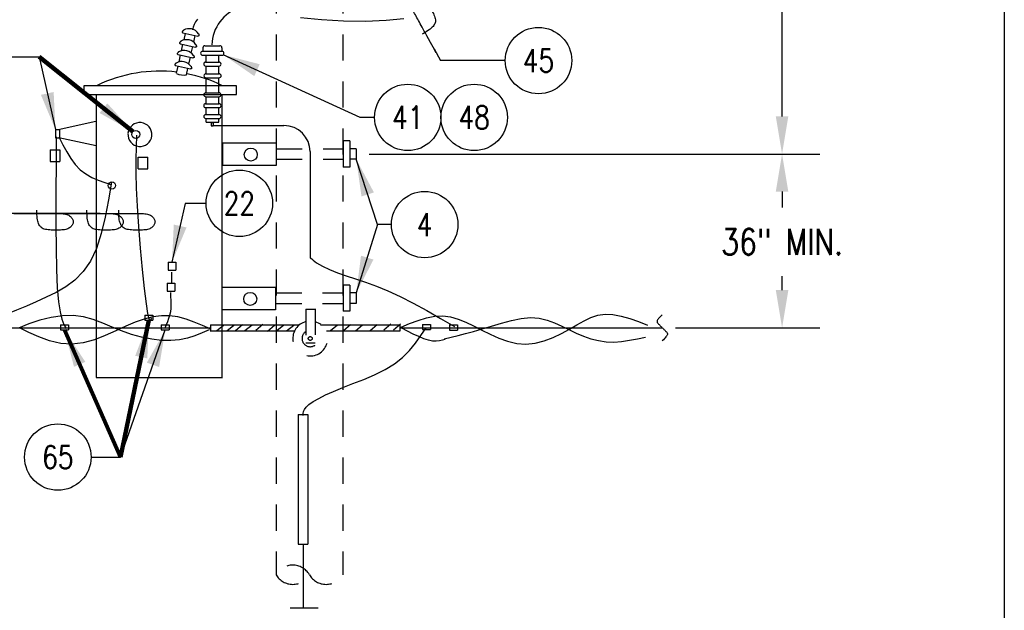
# Model space of a CAD drawing. Extents: x 0 to 7.1, y 0 to 9.85.
# Tile 3 of 4: x 2.39 to 7.1, y 4.08 to 6.91. Entities that reach past the tile are written whole.
import ezdxf
from ezdxf.enums import TextEntityAlignment as Align

# ---------------------------------------------------------------- set-up
doc = ezdxf.new("R2010")
doc.units = 0
doc.header["$MEASUREMENT"] = 0
doc.linetypes.add('HIDDEN2', pattern=[0.1875, 0.125, -0.0625])
doc.layers.get('0').update_dxf_attribs({"color": 2, "linetype": 'CONTINUOUS'})
doc.layers.get('Defpoints').update_dxf_attribs({"color": 2, "linetype": 'CONTINUOUS'})
doc.layers.add('E-DETL', color=2, linetype='CONTINUOUS')
doc.layers.add('E-DETL-TEXT', color=3, linetype='CONTINUOUS')
doc.styles.add('ROMANS', font='ROMANS.SHX', dxfattribs={"width": 0.8})
doc.styles.get("Standard").update_dxf_attribs({"font": 'ROMANS.SHX', "width": 0.8, "height": 0.125})
doc.dimstyles.get("Standard").update_dxf_attribs({"dimtxt": 0.18, "dimasz": 0.18, "dimexe": 0.18, "dimexo": 0.0625, "dimgap": 0.09, "dimtad": 0, "dimtih": 1, "dimtoh": 1, "dimdec": 4, "dimzin": 0, "dimdsep": 46, "dimtxsty": 'Standard', "dimcen": 0.09, "dimadec": 0, "dimazin": 0, "dimtfac": 1, "dimtdec": 4, "dimtofl": 0, "dimtmove": 0, "dimatfit": 3, "dimfxl": 0, "dimtolj": 1, "dimtzin": 0, "dimarcsym": 0})

# ---------------------------------------------------------------- blocks, each defined once
blk = doc.blocks.new('LOOP')
blk.add_lwpolyline([(-1.119, 0), (-1.115, 0), (-0.947, 0), (-0.809, 0), (-0.694, 0), (-0.6, 0), (-0.523, 0), (-0.456, 0), (-0.397, 0), (-0.341, 0), (-0.288, 0), (-0.238, 0), (-0.189, 0), (-0.142, 0), (-0.097, 0), (-0.053, 0), (-0.01, 0), (0.033, 0), (0.074, 0), (0.114, -0.001), (0.153, -0.003), (0.19, -0.006), (0.226, -0.011), (0.259, -0.017), (0.289, -0.025), (0.317, -0.036), (0.343, -0.048), (0.365, -0.063), (0.386, -0.079), (0.403, -0.095), (0.419, -0.113), (0.432, -0.131), (0.442, -0.15), (0.45, -0.168), (0.456, -0.186), (0.46, -0.204), (0.461, -0.223), (0.46, -0.241), (0.456, -0.259), (0.45, -0.277), (0.442, -0.295), (0.432, -0.313), (0.419, -0.331), (0.404, -0.348), (0.387, -0.365), (0.367, -0.38), (0.345, -0.394), (0.32, -0.406), (0.293, -0.416), (0.264, -0.425), (0.232, -0.431), (0.198, -0.435), (0.162, -0.438), (0.124, -0.44), (0.086, -0.441), (0.045, -0.441), (0.004, -0.441), (-0.038, -0.441), (-0.08, -0.441), (-0.122, -0.44), (-0.163, -0.438), (-0.202, -0.435), (-0.24, -0.43), (-0.275, -0.424), (-0.307, -0.416), (-0.336, -0.405), (-0.362, -0.392), (-0.384, -0.377), (-0.404, -0.359), (-0.421, -0.339), (-0.436, -0.316), (-0.45, -0.292), (-0.461, -0.264), (-0.471, -0.235), (-0.48, -0.202), (-0.488, -0.166), (-0.494, -0.125), (-0.499, -0.08), (-0.502, -0.03), (-0.505, 0.027), (-0.505, 0.09)])
blk = doc.blocks.new('BREAK')
blk.add_lwpolyline([(0, 0.0625), (-0.0055, 0.057), (-0.0103, 0.0521), (-0.0144, 0.0479), (-0.0177, 0.0441), (-0.0205, 0.0408), (-0.0225, 0.0378), (-0.0239, 0.0351), (-0.0247, 0.0326), (-0.0249, 0.0302), (-0.0246, 0.0279), (-0.0238, 0.0257), (-0.0226, 0.0236), (-0.0211, 0.0216), (-0.0194, 0.0196), (-0.0176, 0.0176), (-0.0156, 0.0156), (-0.0137, 0.0137), (-0.0117, 0.0117), (-0.0098, 0.0098), (-0.0078, 0.0078), (-0.0059, 0.0059), (-0.0039, 0.0039), (-0.002, 0.002), (0, 0), (0.002, -0.002), (0.0039, -0.0039), (0.0059, -0.0059), (0.0078, -0.0078), (0.0098, -0.0098), (0.0117, -0.0117), (0.0137, -0.0137), (0.0156, -0.0156), (0.0176, -0.0176), (0.0194, -0.0196), (0.0211, -0.0216), (0.0226, -0.0236), (0.0238, -0.0257), (0.0246, -0.0279), (0.0249, -0.0302), (0.0247, -0.0326), (0.0239, -0.0351), (0.0225, -0.0378), (0.0205, -0.0408), (0.0177, -0.0441), (0.0144, -0.0479), (0.0103, -0.0521), (0.0055, -0.057), (0, -0.0625)])
blk = doc.blocks.new('*D2')
at = {"layer": 'Defpoints', "color": 0}
for p in [(4.002, 6.2646), (6.04, 6.2646), (5.4667, 5.433)]:
    blk.add_point(p, dxfattribs=at)
at = {"layer": 'E-DETL-TEXT'}
for p, q in [((4.0645, 6.2646), (6.22, 6.2646)), ((6.04, 6.0846), (6.04, 6.0086)), ((6.04, 5.613), (6.04, 5.6797)), ((5.5292, 5.433), (6.22, 5.433))]:
    blk.add_line(p, q, dxfattribs=at)
for points in [[(6.01, 6.0846), (6.07, 6.0846), (6.04, 6.2646)], [(6.01, 5.613), (6.07, 5.613), (6.04, 5.433)]]:
    blk.add_solid(points, dxfattribs=at)
at = {"layer": 'E-DETL-TEXT', "insert": (6.04, 5.8442), "char_height": 0.125, "attachment_point": 5, "style": 'ROMANS'}
blk.add_mtext('\\A1;36" MIN.', dxfattribs=at)

msp = doc.modelspace()

# ---------------------------------------------------------------- linework, layer by layer
at = {"layer": 'E-DETL'}
for p, q in [((7.1036203, 9.8483954), (7.1036203, 0)), ((3.3138975, 6.4010534), (3.6562101, 6.4010534)), ((3.7812101, 6.2760534), (3.7812101, 5.7683013)), ((3.1014243, 5.7470536), (3.1014243, 5.7092526)), ((3.1014243, 5.7470536), (3.1387753, 5.7470536)), ((3.1014243, 5.7092526), (3.1387753, 5.7092526)), ((3.1387753, 5.7470536), (3.1387753, 5.7092526)), ((3.1182833, 5.6996006), (3.1182833, 5.6436216)), ((3.0971703, 5.6462456), (3.0971703, 5.6084446)), ((3.0971703, 5.6462456), (3.1345203, 5.6462456)), ((3.0971703, 5.6084446), (3.1345203, 5.6084446)), ((3.1345203, 5.6462456), (3.1345203, 5.6084446)), ((1.9729697, 5.4330216), (3.3035833, 5.4330216)), ((3.3047523, 5.4477686), (3.3047523, 5.4189966)), ((3.3047523, 5.4477686), (3.7308013, 5.4477686)), ((3.3669183, 5.4444086), (3.3327963, 5.4160566)), ((3.4162303, 5.4444086), (3.3821093, 5.4160566)), ((3.4580643, 5.4471386), (3.4239433, 5.4187866)), ((3.5036373, 5.4460886), (3.4695163, 5.4177366)), ((3.5550533, 5.4488186), (3.5209313, 5.4204666)), ((3.6111433, 5.4441986), (3.5770213, 5.4158456)), ((3.6557813, 5.4460886), (3.6216593, 5.4177366)), ((3.7029903, 5.4446186), (3.6688693, 5.4162666)), ((3.8312963, 5.4477686), (4.2106033, 5.4477686)), ((3.9130943, 5.4458786), (3.8789723, 5.4175266)), ((3.9752603, 5.4467186), (3.9411383, 5.4183666)), ((4.0318173, 5.4452486), (3.9976963, 5.4168966)), ((4.1028643, 5.4462986), (4.0687433, 5.4179466)), ((4.1676023, 5.4504996), (4.1334803, 5.4221466)), ((4.2141103, 5.4500796), (4.1799883, 5.4217266)), ((4.2096693, 5.4330216), (5.4667354, 5.4330216)), ((4.2106033, 5.4477686), (4.2106033, 5.4189966)), ((4.3194263, 5.4488546), (4.3194263, 5.4239066)), ((4.3194263, 5.4488546), (4.3573933, 5.4488546)), ((4.3194263, 5.4239066), (4.3573933, 5.4239066)), ((4.3573933, 5.4488546), (4.3573933, 5.4239066)), ((4.4485503, 5.4464236), (4.4865183, 5.4464236)), ((4.4485503, 5.4464236), (4.4485503, 5.4214746)), ((4.4485503, 5.4214746), (4.4865183, 5.4214746)), ((4.4865183, 5.4464236), (4.4865183, 5.4214746)), ((3.3021803, 5.4189966), (3.7048593, 5.4189966)), ((3.8598083, 5.4189966), (4.2115393, 5.4189966)), ((3.7241263, 5.0180566), (3.7241263, 4.3976881)), ((3.7241263, 5.0180566), (3.7696103, 5.0180566)), ((3.7696103, 5.0180566), (3.7696103, 4.3976881)), ((3.7241263, 4.3976881), (3.7696103, 4.3976881)), ((3.7487583, 4.3967341), (3.7487583, 4.0914966)), ((3.6853933, 4.0920106), (3.8195783, 4.0920106))]:
    msp.add_line(p, q, dxfattribs=at)
at = {"layer": 'E-DETL', "linetype": 'HIDDEN2'}
for p, q in [((3.6183053, 8.1866536), (3.6183053, 4.2510736)), ((3.9372723, 8.1866536), (3.9372723, 4.2510736)), ((3.7602333, 5.5226826), (3.7602333, 5.3609116)), ((3.7602333, 5.5226826), (3.8062113, 5.5226826)), ((3.8062113, 5.5236826), (3.8062113, 5.3619116)), ((3.7602333, 5.3609116), (3.8062113, 5.3609116))]:
    msp.add_line(p, q, dxfattribs=at)
at = {"layer": 'E-DETL', "color": 4}
for p, q in [((3.1724923, 6.8450696), (3.2440433, 6.8292746)), ((3.1779113, 6.8109806), (3.1847923, 6.8421466)), ((3.1603483, 6.7924386), (3.2318983, 6.7766426)), ((3.1657673, 6.7583496), (3.1726473, 6.7895156)), ((3.2249153, 6.7998766), (3.2318133, 6.8311206)), ((3.1491833, 6.7410476), (3.2207333, 6.7252516)), ((3.2127713, 6.7472456), (3.2196683, 6.7784896)), ((3.266418, 6.7560087), (3.3593135, 6.7560087)), ((3.2684185, 6.7733927), (3.2684185, 6.7560087)), ((3.2777465, 6.7827212), (3.349491, 6.7827212)), ((3.3588195, 6.7733927), (3.3588195, 6.7560087)), ((3.1541923, 6.7059176), (3.1613783, 6.7384706)), ((3.2012053, 6.6948516), (3.2085023, 6.7279066)), ((3.2669915, 6.7371917), (3.3593135, 6.7371917)), ((3.2807915, 6.7046072), (3.345547, 6.7046072)), ((3.2834045, 6.7045117), (3.2834045, 6.7365857)), ((3.3442085, 6.7038702), (3.3442085, 6.7359962)), ((3.1372833, 6.6881616), (3.2088343, 6.6723666)), ((3.1420173, 6.6507666), (3.1495743, 6.6849986)), ((3.1898773, 6.6435436), (3.1967403, 6.6746266)), ((3.2805455, 6.6857907), (3.345547, 6.6857907)), ((3.2815285, 6.6485677), (3.3462845, 6.6485677)), ((3.2834045, 6.6481887), (3.2834045, 6.6855947)), ((3.3442085, 6.6474402), (3.3442085, 6.6861822)), ((3.281283, 6.6297507), (3.3462845, 6.6297507)), ((3.2834045, 6.5577192), (3.2834045, 6.6298592)), ((3.3442085, 6.5575057), (3.3442085, 6.6301267)), ((2.6997273, 6.5932506), (3.4281083, 6.5932506)), ((2.6997273, 6.5488496), (2.6997273, 6.5932506)), ((3.281119, 6.5576962), (3.3458745, 6.5576962)), ((3.4281083, 6.5932506), (3.4281083, 6.5488496)), ((2.6997273, 6.5488496), (3.4283043, 6.5488496)), ((2.7565523, 6.5488496), (2.7565523, 5.1947086)), ((3.2806275, 6.5054122), (3.345383, 6.5054122)), ((3.2808735, 6.5388792), (3.3458745, 6.5388792)), ((3.2834045, 6.5049762), (3.2834045, 6.5388022)), ((3.3442085, 6.5050837), (3.3442085, 6.5377337)), ((3.3592303, 6.5488496), (3.3592303, 5.1917626)), ((3.2803815, 6.4865952), (3.345383, 6.4865952)), ((3.2834045, 6.4536767), (3.2834045, 6.4862197)), ((3.3442085, 6.4536232), (3.3442085, 6.4864867)), ((2.7563003, 6.4197306), (2.5748493, 6.3802606)), ((3.2805455, 6.4346792), (3.345547, 6.4346792)), ((3.2807915, 6.4534957), (3.345547, 6.4534957)), ((3.2834045, 6.4163262), (3.2834045, 6.4346527)), ((3.2834045, 6.4163262), (3.3442085, 6.4163262)), ((3.3078745, 6.4148332), (3.3078745, 6.3989202)), ((3.3078745, 6.4148332), (3.318043, 6.4148332)), ((3.318043, 6.4148332), (3.318043, 6.3989202)), ((3.3442085, 6.4170622), (3.3442085, 6.4343322)), ((2.5623853, 6.3816586), (2.5623853, 6.3421296)), ((2.5623853, 6.3816586), (2.5813223, 6.3816586)), ((2.5813223, 6.3816586), (2.5813223, 6.3421296)), ((3.3078745, 6.3989202), (3.318043, 6.3989202)), ((2.5623853, 6.3421296), (2.5813223, 6.3421296)), ((2.5785803, 6.3439916), (2.7566393, 6.3049796)), ((3.3617573, 6.3175976), (3.3617573, 6.2095056)), ((3.3617573, 6.3175976), (3.6184933, 6.3175976)), ((3.6184933, 6.3175976), (3.6184933, 6.2095056)), ((3.9395103, 6.3271026), (3.9395103, 6.2021026)), ((3.9707603, 6.3271026), (3.9395103, 6.3271026)), ((3.9707603, 6.3271026), (3.9707603, 6.2021026)), ((2.5370863, 6.2849586), (2.5370863, 6.2282796)), ((2.5370863, 6.2849586), (2.5832353, 6.2849586)), ((2.5832353, 6.2849586), (2.5832353, 6.2282796)), ((4.0020103, 6.2896026), (3.9707603, 6.2896026)), ((4.0020103, 6.2896026), (4.0020103, 6.2396026)), ((2.5370863, 6.2282796), (2.5832353, 6.2282796)), ((2.9579143, 6.2499616), (3.0042603, 6.2499616)), ((2.9579143, 6.1935006), (2.9579143, 6.2499616)), ((3.0042603, 6.1935006), (3.0042603, 6.2499616)), ((4.0020103, 6.2396026), (3.9707603, 6.2396026)), ((2.9579143, 6.1935006), (3.0042603, 6.1935006)), ((3.6184933, 6.2095056), (3.3617573, 6.2095056)), ((3.9707603, 6.2021026), (3.9395103, 6.2021026)), ((3.3594453, 5.6269026), (3.3594453, 5.5188096)), ((3.3594453, 5.6269026), (3.6161823, 5.6269026)), ((3.6161823, 5.6269026), (3.6161823, 5.5188096)), ((3.9395103, 5.6369266), (3.9395103, 5.5119266)), ((3.9707603, 5.6369266), (3.9395103, 5.6369266)), ((3.9707603, 5.6369266), (3.9707603, 5.5119266)), ((4.0020103, 5.5994266), (3.9707603, 5.5994266)), ((4.0020103, 5.5994266), (4.0020103, 5.5494266)), ((3.6161823, 5.5188096), (3.3594453, 5.5188096)), ((4.0020103, 5.5494266), (3.9707603, 5.5494266)), ((2.9906933, 5.4936836), (2.9906933, 5.4689386)), ((2.9906933, 5.4936836), (3.0286763, 5.4936836)), ((2.9906933, 5.4689386), (3.0286763, 5.4689386)), ((3.0286763, 5.4936836), (3.0286763, 5.4689386)), ((3.9707603, 5.5119266), (3.9395103, 5.5119266)), ((2.5866883, 5.4472986), (2.5866883, 5.4225526)), ((2.5866883, 5.4472986), (2.6246713, 5.4472986)), ((2.5866883, 5.4225526), (2.6246713, 5.4225526)), ((2.6246713, 5.4472986), (2.6246713, 5.4225526)), ((3.0690713, 5.4475126), (3.0690713, 5.4227666)), ((3.0690713, 5.4475126), (3.1070533, 5.4475126)), ((3.0690713, 5.4227666), (3.1070533, 5.4227666)), ((3.1070533, 5.4475126), (3.1070533, 5.4227666)), ((2.7565523, 5.1947086), (3.3592303, 5.1947086))]:
    msp.add_line(p, q, dxfattribs=at)
at = {"layer": 'E-DETL', "color": 4, "linetype": 'HIDDEN2'}
for p, q in [((3.6184933, 6.2896026), (3.9395103, 6.2896026)), ((3.6184933, 6.2396026), (3.9395103, 6.2396026)), ((3.6161823, 5.5994266), (3.9395103, 5.5994266)), ((3.6161823, 5.5494266), (3.9395103, 5.5494266))]:
    msp.add_line(p, q, dxfattribs=at)
at = {"layer": 'E-DETL'}
for points in [[(3.2424973, 6.9103036), (3.2329923, 6.8969506), (3.2266213, 6.8840346), (3.2223393, 6.8714096), (3.2191023, 6.8589306)], [(4.2291293, 6.9119106), (4.1444673, 6.9028936), (4.0460303, 6.8994746), (3.9406093, 6.9010636), (3.8349953, 6.9070716), (3.7359813, 6.9169086)], [(2.5665973, 6.3469146), (2.5662863, 6.3179766), (2.5659643, 6.2847416), (2.5656183, 6.2429116), (2.5652383, 6.1881906), (2.5648133, 6.1162796), (2.5644053, 6.0250876), (2.5643843, 5.9213426), (2.5651913, 5.8139786), (2.5672693, 5.7119286), (2.5710613, 5.6241256), (2.5768643, 5.5572406), (2.5843933, 5.5089006), (2.5932153, 5.4744686), (2.6029013, 5.4493096), (2.6130183, 5.4287866)], [(2.5804343, 6.3437056), (2.5982523, 6.3088736), (2.6166603, 6.2750296), (2.6362463, 6.2431576), (2.6575993, 6.2142456), (2.6813093, 6.1892816), (2.7077683, 6.1689216), (2.7365853, 6.1525076), (2.7671683, 6.1390546), (2.7989303, 6.1275746), (2.8312813, 6.1170816)], [(2.9500103, 6.3541346), (2.9485073, 6.2981126), (2.9475593, 6.2391716), (2.9477193, 6.1743866), (2.9495413, 6.1008366), (2.9535803, 6.0156026), (2.9601503, 5.9176526), (2.9686063, 5.8135226), (2.9780613, 5.7116386), (2.9876313, 5.6204276), (2.9964303, 5.5483166), (3.0037743, 5.5014076), (3.0097933, 5.4765186), (3.0148173, 5.4681456), (3.0191803, 5.4707826), (3.0232103, 5.4789246)], [(2.8312813, 6.1299176), (2.8165403, 6.0447036), (2.8004403, 5.9618826), (2.7816233, 5.8838426), (2.7587313, 5.8129766), (2.7304063, 5.7516766), (2.6957563, 5.7015826), (2.6557493, 5.6613466), (2.6118213, 5.6288706), (2.5654083, 5.6020546), (2.5179453, 5.5787996), (2.4706163, 5.5573096), (2.4235963, 5.5369896), (2.3768063, 5.5175486), (2.3301723, 5.4986926), (2.1923563, 5.4437384)], [(3.8112819, 5.7440851), (3.8118863, 5.7436671), (3.8409633, 5.7273421), (3.8746453, 5.7114821), (3.9123333, 5.6963661), (3.9535383, 5.6820191), (3.9982173, 5.6674371), (4.0464423, 5.6513671), (4.0982823, 5.6325501), (4.1538063, 5.6097281), (4.2129503, 5.5820281), (4.2750973, 5.5501191), (4.3394973, 5.5150531), (4.4053993, 5.4778831), (4.4720523, 5.4396591)], [(3.1124803, 5.6016626), (3.1137863, 5.5824006), (3.1147673, 5.5633206), (3.1150943, 5.5446076), (3.1144403, 5.5264416), (3.1124803, 5.5090076), (3.1089953, 5.4924276), (3.1042033, 5.4765796), (3.0984313, 5.4612796), (3.0920053, 5.4463456), (3.0852523, 5.4315946)], [(3.2986073, 5.4231716), (3.2647383, 5.4086106), (3.2301413, 5.3951036), (3.1940903, 5.3837016), (3.1558563, 5.3754596), (3.1147113, 5.3714296), (3.0702433, 5.3723936), (3.0232903, 5.3780566), (2.9750033, 5.3878486), (2.9265363, 5.4012056), (2.8790403, 5.4175566), (2.8332793, 5.4360706), (2.7884603, 5.4548606), (2.7434013, 5.4717736), (2.6969193, 5.4846566), (2.6478333, 5.4913586), (2.5954753, 5.4903186), (2.5412353, 5.4823416), (2.4870183, 5.4688296), (2.4347293, 5.4511796), (2.3862743, 5.4307926)], [(3.3057483, 5.4255776), (3.2664433, 5.4433876), (3.2271223, 5.4599936), (3.1877713, 5.4741936), (3.1483713, 5.4847816), (3.1089093, 5.4905566), (3.0692803, 5.4905976), (3.0290303, 5.4851126), (2.9876163, 5.4745936), (2.9444953, 5.4595316), (2.8991263, 5.4404196), (2.8511413, 5.4181656), (2.8008793, 5.3953636), (2.7488553, 5.3750246), (2.6955853, 5.3601596), (2.6415843, 5.3537796), (2.5874593, 5.3579156), (2.5341933, 5.3706766), (2.4828603, 5.3891906), (2.4345343, 5.4105876), (2.3902913, 5.4319956)], [(4.2167423, 5.4360066), (4.2576493, 5.4526546), (4.2983053, 5.4678496), (4.3384603, 5.4801336), (4.3778613, 5.4880536), (4.4162593, 5.4901556), (4.4535463, 5.4854606), (4.4901913, 5.4748936), (4.5268043, 5.4598546), (4.5639983, 5.4417456), (4.6023863, 5.4219676), (4.6424213, 5.4019806), (4.6839273, 5.3834876), (4.7265733, 5.3682486), (4.7700263, 5.3580266), (4.8139543, 5.3545826), (4.8579743, 5.3590876), (4.9015053, 5.3703456), (4.9439153, 5.3865706), (4.9845723, 5.4059776), (5.0228453, 5.4267816), (5.0583983, 5.4472626), (5.0920793, 5.4659776), (5.1250353, 5.4815516), (5.1584103, 5.4926106), (5.1933493, 5.4977766), (5.2307163, 5.4961476), (5.2702503, 5.4887056), (5.3114093, 5.4769036), (5.3536523, 5.4621956), (5.3964373, 5.4460336)], [(4.4225083, 5.3806536), (4.4557593, 5.3881086), (4.4898033, 5.3960256), (4.5254323, 5.4048686), (4.5634393, 5.4150996), (4.6046173, 5.4271826), (4.6493633, 5.4411776), (4.6964863, 5.4555376), (4.7444033, 5.4683156), (4.7915273, 5.4775626), (4.8362723, 5.4813316), (4.8774643, 5.4782666), (4.9155713, 5.4693856), (4.9514723, 5.4563016), (4.9860443, 5.4406266), (5.0201673, 5.4239736), (5.0545783, 5.4078196), (5.0894613, 5.3931116), (5.1248573, 5.3806656), (5.1608123, 5.3712956), (5.1973663, 5.3658136), (5.2345343, 5.3647416), (5.2722173, 5.3674336), (5.3102853, 5.3729466), (5.3486103, 5.3803406), (5.3870643, 5.3886766)], [(3.7476313, 5.0124406), (3.7479043, 5.0220486), (3.7495143, 5.0319426), (3.7538013, 5.0424066), (3.7621003, 5.0537266), (3.7757513, 5.0661886), (3.7958223, 5.0800066), (3.8222983, 5.0951146), (3.8548973, 5.1113756), (3.8933353, 5.1286536), (3.9373293, 5.1468106), (3.9862293, 5.1658216), (4.0379263, 5.1861056), (4.0899463, 5.2081966), (4.1398123, 5.2326256), (4.1850523, 5.2599216), (4.2238373, 5.2904166), (4.2569403, 5.3236316), (4.2857823, 5.3588866), (4.3117833, 5.3955026), (4.3363633, 5.4327976)], [(4.4283113, 5.3766426), (4.4143813, 5.3729366), (4.3998943, 5.3699776), (4.3842943, 5.3685086), (4.3670223, 5.3692786), (4.3475213, 5.3730336), (4.3254223, 5.3802696), (4.3010953, 5.3904906), (4.2750963, 5.4029476), (4.2479833, 5.4168986), (4.2203133, 5.4315946)]]:
    msp.add_lwpolyline(points, dxfattribs=at)
at = {"layer": 'E-DETL', "color": 4}
for points in [[(3.1751563, 6.8569266), (3.1746433, 6.8563896), (3.1741253, 6.8558516), (3.1735973, 6.8553166), (3.1730533, 6.8547806), (3.1724873, 6.8542476), (3.1719013, 6.8537146), (3.1713093, 6.8531706), (3.1707373, 6.8526046), (3.1702053, 6.8520056), (3.1697373, 6.8513596), (3.1693513, 6.8506636), (3.1690573, 6.8499376), (3.1688623, 6.8492156), (3.1687713, 6.8485226), (3.1687913, 6.8478916), (3.1689243, 6.8473456), (3.1691563, 6.8468806), (3.1694653, 6.8464896), (3.1698323, 6.8461646), (3.1702393, 6.8458956), (3.1706673, 6.8456736), (3.1711103, 6.8454886), (3.1715653, 6.8453336), (3.1720263, 6.8451966), (3.1724923, 6.8450696)], [(3.2466203, 6.8411496), (3.2468593, 6.8404466), (3.2471023, 6.8397416), (3.2473563, 6.8390326), (3.2476243, 6.8383176), (3.2479123, 6.8375966), (3.2482213, 6.8368646), (3.2485283, 6.8361236), (3.2488093, 6.8353696), (3.2490383, 6.8346016), (3.2491923, 6.8338196), (3.2492483, 6.8330256), (3.2492103, 6.8322436), (3.2490823, 6.8315046), (3.2488733, 6.8308396), (3.2485893, 6.8302756), (3.2482383, 6.8298366), (3.2478333, 6.8295126), (3.2473883, 6.8292876), (3.2469183, 6.8291476), (3.2464363, 6.8290746), (3.2459543, 6.8290526), (3.2454753, 6.8290726), (3.2449973, 6.8291226), (3.2445193, 6.8291926), (3.2440433, 6.8292746)], [(3.1630113, 6.8042946), (3.1624993, 6.8037576), (3.1619813, 6.8032206), (3.1614523, 6.8026846), (3.1609083, 6.8021496), (3.1603433, 6.8016156), (3.1597563, 6.8010826), (3.1591653, 6.8005386), (3.1585923, 6.7999736), (3.1580613, 6.7993746), (3.1575923, 6.7987286), (3.1572073, 6.7980326), (3.1569133, 6.7973076), (3.1567173, 6.7965836), (3.1566263, 6.7958906), (3.1566463, 6.7952606), (3.1567803, 6.7947146), (3.1570113, 6.7942496), (3.1573203, 6.7938596), (3.1576883, 6.7935336), (3.1580943, 6.7932646), (3.1585223, 6.7930416), (3.1589653, 6.7928576), (3.1594203, 6.7927016), (3.1598823, 6.7925656), (3.1603483, 6.7924386)], [(3.2344763, 6.7885176), (3.2347143, 6.7878156), (3.2349583, 6.7871096), (3.2352113, 6.7864016), (3.2354793, 6.7856866), (3.2357683, 6.7849656), (3.2360753, 6.7842346), (3.2363833, 6.7834926), (3.2366643, 6.7827386), (3.2368943, 6.7819706), (3.2370473, 6.7811886), (3.2371043, 6.7803946), (3.2370653, 6.7796126), (3.2369373, 6.7788736), (3.2367283, 6.7782076), (3.2364443, 6.7776446), (3.2360933, 6.7772056), (3.2356883, 6.7768806), (3.2352433, 6.7766566), (3.2347733, 6.7765166), (3.2342913, 6.7764436), (3.2338093, 6.7764216), (3.2333303, 6.7764416), (3.2328523, 6.7764916), (3.2323753, 6.7765616), (3.2318983, 6.7766426)], [(3.1518463, 6.7529036), (3.1513333, 6.7523666), (3.1508153, 6.7518296), (3.1502873, 6.7512936), (3.1497423, 6.7507586), (3.1491773, 6.7502246), (3.1485913, 6.7496916), (3.1479993, 6.7491476), (3.1474273, 6.7485826), (3.1468953, 6.7479826), (3.1464273, 6.7473376), (3.1460423, 6.7466406), (3.1457483, 6.7459156), (3.1455523, 6.7451926), (3.1454613, 6.7444996), (3.1454813, 6.7438696), (3.1456153, 6.7433226), (3.1458463, 6.7428586), (3.1461553, 6.7424676), (3.1465223, 6.7421426), (3.1469293, 6.7418736), (3.1473563, 6.7416506), (3.1478003, 6.7414666), (3.1482553, 6.7413116), (3.1487173, 6.7411736), (3.1491833, 6.7410476)], [(3.1399453, 6.7000176), (3.1394333, 6.6994806), (3.1389153, 6.6989436), (3.1383873, 6.6984076), (3.1378433, 6.6978726), (3.1372773, 6.6973386), (3.1366913, 6.6968056), (3.1360993, 6.6962626), (3.1355273, 6.6956966), (3.1349953, 6.6950976), (3.1345273, 6.6944526), (3.1341413, 6.6937556), (3.1338473, 6.6930296), (3.1336523, 6.6923066), (3.1335613, 6.6916146), (3.1335823, 6.6909846), (3.1337153, 6.6904376), (3.1339463, 6.6899736), (3.1342553, 6.6895816), (3.1346233, 6.6892576), (3.1350293, 6.6889876), (3.1354573, 6.6887656), (3.1359003, 6.6885806), (3.1363553, 6.6884256), (3.1368173, 6.6882886), (3.1372833, 6.6881616)], [(3.2233103, 6.7371266), (3.2235483, 6.7364236), (3.2237923, 6.7357186), (3.2240453, 6.7350106), (3.2243143, 6.7342956), (3.2246023, 6.7335736), (3.2249103, 6.7328426), (3.2252173, 6.7321016), (3.2254983, 6.7313476), (3.2257283, 6.7305796), (3.2258823, 6.7297976), (3.2259393, 6.7290026), (3.2259003, 6.7282216), (3.2257723, 6.7274826), (3.2255633, 6.7268166), (3.2252793, 6.7262536), (3.2249283, 6.7258136), (3.2245233, 6.7254896), (3.2240783, 6.7252656), (3.2236083, 6.7251246), (3.2231263, 6.7250516), (3.2226443, 6.7250296), (3.2221643, 6.7250496), (3.2216873, 6.7250996), (3.2212093, 6.7251706), (3.2207343, 6.7252516)], [(3.2114103, 6.6842416), (3.2116493, 6.6835386), (3.2118923, 6.6828336), (3.2121463, 6.6821246), (3.2124143, 6.6814096), (3.2127023, 6.6806876), (3.2130103, 6.6799576), (3.2133173, 6.6792156), (3.2135983, 6.6784616), (3.2138283, 6.6776936), (3.2139823, 6.6769116), (3.2140383, 6.6761176), (3.2139993, 6.6753356), (3.2138723, 6.6745976), (3.2136633, 6.6739316), (3.2133793, 6.6733686), (3.2130283, 6.6729276), (3.2126233, 6.6726046), (3.2121783, 6.6723806), (3.2117083, 6.6722396), (3.2112263, 6.6721666), (3.2107443, 6.6721446), (3.2102643, 6.6721646), (3.2097873, 6.6722146), (3.2093103, 6.6722846), (3.2088343, 6.6723666)]]:
    msp.add_lwpolyline(points, dxfattribs=at)
for centre, radius in [((2.9469263, 6.3586746), 0.01909), ((3.4970583, 6.2619316), 0.031326), ((2.8329133, 6.1137186), 0.017442), ((3.4947463, 5.5712366), 0.031326)]:
    msp.add_circle(centre, radius, dxfattribs=at)
at = {"layer": 'E-DETL', "linetype": 'HIDDEN2'}
msp.add_circle((3.7817943, 5.3816166), 0.009146, dxfattribs=at)
at = {"layer": 'E-DETL'}
for centre, radius, start, end in [((3.5087074, 6.7791238), 0.1983319, 109.0888149, 177.4946923), ((3.6562101, 6.2760534), 0.125, 0, 90), ((4.8000922, 7.0101868), 1.6063624, 230.6334649, 232.010663)]:
    msp.add_arc(centre, radius, start, end, dxfattribs=at)
at = {"layer": 'E-DETL', "color": 4}
for centre, radius, start, end in [((3.2022153, 6.8114656), 0.052905, 33.167282, 120.763069), ((3.1900703, 6.7588346), 0.052905, 33.16671, 120.763069), ((3.1789053, 6.7074426), 0.052905, 33.16671, 120.763069), ((3.266551, 6.7467097), 0.0094085, 90, 180), ((3.266551, 6.7467097), 0.0094085, 180, 269.999695), ((3.2777465, 6.7733927), 0.0093285, 90, 180), ((3.349491, 6.7733927), 0.0093285, 0, 90), ((3.3593135, 6.7463422), 0.0094085, 0, 90), ((3.3593135, 6.7463422), 0.0094085, 269.999695, 359.999695), ((3.1670053, 6.6545576), 0.052905, 33.167141, 120.763069), ((3.281711, 6.6951617), 0.0094085, 90, 180), ((3.281711, 6.6951617), 0.0094085, 180, 269.999695), ((3.345547, 6.6949412), 0.0094085, 0, 90), ((3.345547, 6.6949412), 0.0094085, 269.999695, 359.999695), ((3.0606643, 5.9724006), 0.68891, 83.124573, 115.6829204), ((3.1754603, 6.7152996), 0.073052, 242.877838, 281.767609), ((3.0606643, 5.9724006), 0.68891, 64.317169, 79.043915), ((3.2824485, 6.6391222), 0.0094085, 90, 180), ((3.3462845, 6.6389012), 0.0094085, 0, 90), ((3.2824485, 6.6391222), 0.0094085, 180, 269.999695), ((3.3462845, 6.6389012), 0.0094085, 269.999695, 359.999695), ((3.2820385, 6.5482507), 0.0094085, 90, 180), ((3.3458745, 6.5480297), 0.0094085, 0, 90), ((3.281547, 6.4959662), 0.0094085, 90, 180), ((3.2820385, 6.5482507), 0.0094085, 180, 269.999695), ((3.345383, 6.4957457), 0.0094085, 0, 90), ((3.3458745, 6.5480297), 0.0094085, 269.999695, 359.999695), ((3.281547, 6.4959662), 0.0094085, 180, 269.999695), ((3.345383, 6.4957457), 0.0094085, 269.999695, 359.999695), ((2.9665863, 6.3578116), 0.057277, 175.12114, 173.880127), ((3.281711, 6.4440502), 0.0094085, 90, 180), ((3.281711, 6.4440502), 0.0094085, 180, 269.999695), ((3.345547, 6.4438297), 0.0094085, 0, 90), ((3.345547, 6.4438297), 0.0094085, 269.999695, 359.999695)]:
    msp.add_arc(centre, radius, start, end, dxfattribs=at)
at = {"layer": 'E-DETL', "linetype": 'HIDDEN2'}
for centre, radius, start, end in [((3.7817943, 5.3816166), 0.083515, 104.315132, 72.837402), ((3.7817943, 5.3816166), 0.039257, 121.640739, 51.889954), ((3.6980471, 4.2050346), 0.0920778, 30, 150), ((3.6980471, 4.2971125), 0.0920778, 210, 330), ((3.8575306, 4.2971125), 0.0920778, 210, 330)]:
    msp.add_arc(centre, radius, start, end, dxfattribs=at)
at = {"layer": 'E-DETL-TEXT'}
for p, q in [((6.0400048, 6.4446026), (6.0400048, 6.9944916)), ((4.0207081, 6.4398374), (3.3658347, 6.7395603)), ((4.3746393, 6.7675065), (4.4053658, 6.7117213)), ((2.3525779, 6.7294337), (2.4839866, 6.7294337)), ((2.4839866, 6.7294337), (2.5623853, 6.3816586)), ((4.7151819, 6.7117205), (4.4053658, 6.7117213)), ((4.0895464, 6.4398372), (4.0207081, 6.4398374)), ((4.1039097, 5.926861), (4.0020103, 6.2396026)), ((4.0645103, 6.2646026), (6.2200048, 6.2646026)), ((3.183828, 6.0284419), (3.1200998, 5.7470536)), ((3.2837237, 6.0284417), (3.183828, 6.0284419)), ((2.7759715, 5.9799524), (1.7458034, 5.9799524)), ((4.1039097, 5.926861), (4.0020103, 5.5994266)), ((4.1702596, 5.9268609), (4.1039097, 5.926861)), ((2.8736658, 4.8140139), (3.0880623, 5.4227666)), ((2.732757, 4.8140139), (2.8736658, 4.8140139))]:
    msp.add_line(p, q, dxfattribs=at)
for centre in [(4.8741819, 6.7117206), (4.2485464, 6.4398368), (4.5665464, 6.4398368), (3.4427237, 6.0284414), (4.3292596, 5.9268604), (2.573757, 4.8140139)]:
    msp.add_circle(centre, 0.159, dxfattribs=at)
for points in [[(3.5140062, 6.6373585), (3.3658347, 6.7395603), (3.5400225, 6.6941883)], [(2.553905, 6.5614587), (2.5623853, 6.3816586), (2.4929321, 6.5477195)], [(6.0100048, 6.4446026), (6.0700048, 6.4446026), (6.0400048, 6.2646026)], [(4.027197, 6.0613734), (4.0020103, 6.2396026), (4.0866255, 6.0807307)], [(3.1897494, 5.9130323), (3.1200998, 5.7470536), (3.1287928, 5.9268435)], [(4.0845389, 5.7593923), (4.0020103, 5.5994266), (4.0248621, 5.7779701)], [(2.9996855, 5.265956), (3.0880623, 5.4227666), (3.0586359, 5.2451882)]]:
    msp.add_solid(points, dxfattribs=at)

# ---------------------------------------------------------------- block references
at = {"layer": 'E-DETL'}
msp.add_blockref('BREAK', (5.4667354, 5.4330216), dxfattribs=at)
at = {"layer": 'E-DETL-TEXT', "xscale": 0.18, "yscale": 0.18, "zscale": 0.18, "rotation": 118.8459736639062}
msp.add_blockref('LOOP', (4.2877971, 6.9251721), dxfattribs=at)
at = {"layer": 'E-DETL-TEXT', "xscale": 0.18, "yscale": 0.18, "zscale": 0.18}
for p in [(2.5643962, 5.9799524), (2.8039543, 5.9799592), (2.9559715, 5.9799524)]:
    msp.add_blockref('LOOP', p, dxfattribs=at)

# ---------------------------------------------------------------- texts
at = {"layer": 'E-DETL-TEXT', "width": 0.8}
for s, p in [('45', (4.8741819, 6.7117206)), ('41', (4.2485464, 6.4398368)), ('48', (4.5665464, 6.4398368)), ('22', (3.4427237, 6.0284414)), ('4', (4.3292596, 5.9268604)), ('65', (2.573757, 4.8140139))]:
    msp.add_text(s, height=0.109375, dxfattribs=at).set_placement(p, align=Align.MIDDLE)

# ---------------------------------------------------------------- dimensions: what is measured, and where the dimension line sits
at = {"layer": 'E-DETL-TEXT'}
dim = msp.add_linear_dim(base=(6.0400048, 6.2646026), p1=(5.4667354, 5.4330216), p2=(4.0020103, 6.2646026), angle=90, text='36" MIN.', dimstyle='Standard', override={"dimtxt": 0.125, "dimdec": 6, "dimlunit": 4, "dimtxsty": 'ROMANS', "dimclrd": 256, "dimclre": 256, "dimclrt": 256, "dimtdec": 6, "dimlwd": 65535, "dimlwe": 65535}, dxfattribs=at)
dim.commit()
dim.dimension.update_dxf_attribs({"geometry": '*D2', "text_midpoint": (6.0400048, 5.8441523), "dimtype": 160})

# ---------------------------------------------------------------- leaders
for points, override in [([(2.932992, 6.371723), (2.4839866, 6.7294337)], {"dimtxt": 0.125, "dimdec": 6, "dimlunit": 4, "dimtxsty": 'ROMANS', "dimclrd": 256, "dimclre": 256, "dimclrt": 256, "dimtdec": 6, "dimlwd": 65535, "dimlwe": 65535}), ([(3.0096848, 5.4689386), (2.8736658, 4.8140139)], {"dimdec": 6, "dimlunit": 4, "dimtxsty": 'ROMANS', "dimclrd": 256, "dimclre": 256, "dimclrt": 256, "dimtdec": 6, "dimlwd": 65535, "dimlwe": 65535}), ([(2.6056798, 5.4225526), (2.8736658, 4.8140139)], {"dimdec": 6, "dimlunit": 4, "dimtxsty": 'ROMANS', "dimclrd": 256, "dimclre": 256, "dimclrt": 256, "dimtdec": 6, "dimlwd": 65535, "dimlwe": 65535})]:
    msp.add_leader(points, dimstyle='Standard', override=override, dxfattribs=at)

doc.saveas('drawing.dxf')
